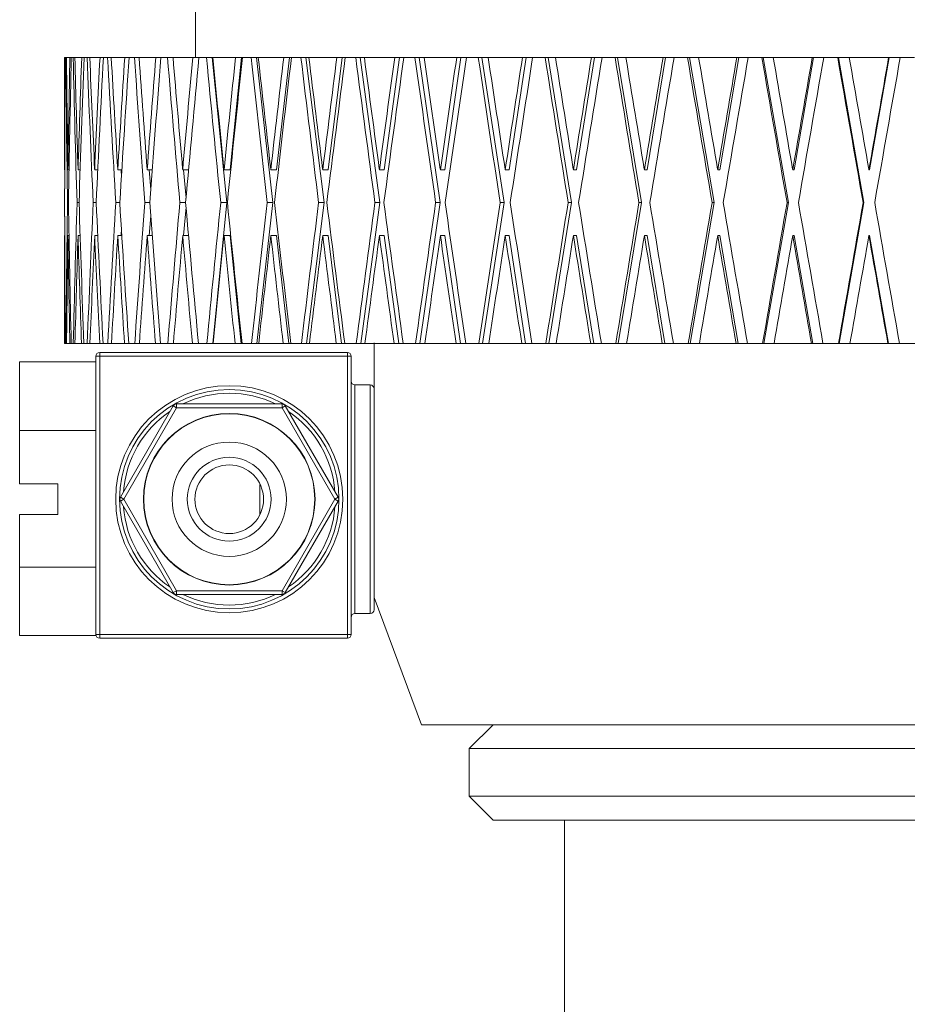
# Model space of a CAD drawing. Header units: inches. Extents: x 1.1 to 19.8, y 0.8 to 16.6.
# Tile 12 of 16: x 17.4 to 18.6, y 5.7 to 7. Entities that reach past the tile are written whole.
import ezdxf

# ---------------------------------------------------------------- set-up
doc = ezdxf.new("R2010")
doc.units = ezdxf.units.IN
doc.header["$MEASUREMENT"] = 0

msp = doc.modelspace()

# ---------------------------------------------------------------- linework, layer by layer
at = {"color": 7, "linetype": 'Continuous', "lineweight": 15}
for p, q in [((17.6254, 7.4214), (17.6254, 6.9779)), ((17.4536, 6.9779), (17.4536, 6.8316)), ((17.4536, 6.9779), (17.4539, 6.9779)), ((17.4539, 6.9779), (17.4544, 6.9779)), ((17.4544, 6.9779), (17.4552, 6.9779)), ((17.4552, 6.9779), (17.4561, 6.9779)), ((17.4561, 6.9779), (17.4606, 6.9779)), ((17.4606, 6.9779), (17.4624, 6.9779)), ((17.4624, 6.9779), (17.4648, 6.9779)), ((17.4648, 6.9779), (17.467, 6.9779)), ((17.467, 6.9779), (17.476, 6.9779)), ((17.476, 6.9779), (17.4791, 6.9779)), ((17.4791, 6.9779), (17.4831, 6.9779)), ((17.4831, 6.9779), (17.4866, 6.9779)), ((17.4866, 6.9779), (17.5001, 6.9779)), ((17.5001, 6.9779), (17.5044, 6.9779)), ((17.5044, 6.9779), (17.51, 6.9779)), ((17.51, 6.9779), (17.5148, 6.9779)), ((17.5148, 6.9779), (17.5326, 6.9779)), ((17.5326, 6.9779), (17.5382, 6.9779)), ((17.5382, 6.9779), (17.5453, 6.9779)), ((17.5453, 6.9779), (17.5513, 6.9779)), ((17.5513, 6.9779), (17.5732, 6.9779)), ((17.5732, 6.9779), (17.5801, 6.9779)), ((17.5801, 6.9779), (17.5886, 6.9779)), ((17.5886, 6.9779), (17.5959, 6.9779)), ((17.5959, 6.9779), (17.6218, 6.9779)), ((17.6218, 6.9779), (17.6298, 6.9779)), ((17.6298, 6.9779), (17.6398, 6.9779)), ((17.6398, 6.9779), (17.6474, 6.9779)), ((17.6474, 6.9779), (17.6666, 6.7876)), ((17.6474, 6.9779), (17.6481, 6.9779)), ((17.6481, 6.9779), (17.6779, 6.9779)), ((17.6859, 6.9779), (17.671, 6.8308)), ((17.6779, 6.9779), (17.6859, 6.9779)), ((17.6859, 6.9779), (17.687, 6.9779)), ((17.687, 6.9779), (17.6983, 6.9779)), ((17.6983, 6.9779), (17.7054, 6.9779)), ((17.7054, 6.9779), (17.7269, 6.7876)), ((17.7054, 6.9779), (17.7077, 6.9779)), ((17.7077, 6.9779), (17.7411, 6.9779)), ((17.7485, 6.9779), (17.7318, 6.8308)), ((17.7411, 6.9779), (17.7485, 6.9779)), ((17.7485, 6.9779), (17.7512, 6.9779)), ((17.7512, 6.9779), (17.7637, 6.9779)), ((17.7637, 6.9779), (17.7703, 6.9779)), ((17.7703, 6.9779), (17.794, 6.7876)), ((17.7703, 6.9779), (17.7742, 6.9779)), ((17.7742, 6.9779), (17.8109, 6.9779)), ((17.8177, 6.9779), (17.7994, 6.8308)), ((17.8109, 6.9779), (17.8177, 6.9779)), ((17.8177, 6.9779), (17.822, 6.9779)), ((17.822, 6.9779), (17.8356, 6.9779)), ((17.8356, 6.9779), (17.8416, 6.9779)), ((17.8416, 6.9779), (17.8673, 6.7876)), ((17.8416, 6.9779), (17.847, 6.9779)), ((17.847, 6.9779), (17.8867, 6.9779)), ((17.893, 6.9779), (17.8731, 6.8308)), ((17.8867, 6.9779), (17.893, 6.9779)), ((17.893, 6.9779), (17.8987, 6.9779)), ((17.8987, 6.9779), (17.9134, 6.9779)), ((17.9134, 6.9779), (17.9187, 6.9779)), ((17.9187, 6.9779), (17.9462, 6.7876)), ((17.9187, 6.9779), (17.9256, 6.9779)), ((17.9256, 6.9779), (17.9681, 6.9779)), ((17.9737, 6.9779), (17.9524, 6.8308)), ((17.9681, 6.9779), (17.9737, 6.9779)), ((17.9737, 6.9779), (17.9809, 6.9779)), ((17.9809, 6.9779), (17.9965, 6.9779)), ((17.9965, 6.9779), (18.0011, 6.9779)), ((18.0011, 6.9779), (18.0302, 6.7876)), ((18.0011, 6.9779), (18.0094, 6.9779)), ((18.0094, 6.9779), (18.0544, 6.9779)), ((18.0592, 6.9779), (18.0368, 6.8308)), ((18.0544, 6.9779), (18.0592, 6.9779)), ((18.0592, 6.9779), (18.0678, 6.9779)), ((18.0678, 6.9779), (18.0842, 6.9779)), ((18.0842, 6.9779), (18.0881, 6.9779)), ((18.0881, 6.9779), (18.1185, 6.7876)), ((18.0881, 6.9779), (18.0978, 6.9779)), ((18.0978, 6.9779), (18.1449, 6.9779)), ((18.149, 6.9779), (18.1254, 6.8308)), ((18.1449, 6.9779), (18.149, 6.9779)), ((18.149, 6.9779), (18.1588, 6.9779)), ((18.1588, 6.9779), (18.176, 6.9779)), ((18.176, 6.9779), (18.1791, 6.9779)), ((18.1791, 6.9779), (18.2107, 6.7876)), ((18.1791, 6.9779), (18.1901, 6.9779)), ((18.1901, 6.9779), (18.2389, 6.9779)), ((18.2422, 6.9779), (18.2178, 6.8308)), ((18.2389, 6.9779), (18.2422, 6.9779)), ((18.2422, 6.9779), (18.2533, 6.9779)), ((18.2533, 6.9779), (18.271, 6.9779)), ((18.271, 6.9779), (18.2734, 6.9779)), ((18.2734, 6.9779), (18.3058, 6.7876)), ((18.2734, 6.9779), (18.2856, 6.9779)), ((18.2856, 6.9779), (18.3357, 6.9779)), ((18.3382, 6.9779), (18.3132, 6.8308)), ((18.3357, 6.9779), (18.3382, 6.9779)), ((18.3382, 6.9779), (18.3505, 6.9779)), ((18.3505, 6.9779), (18.3686, 6.9779)), ((18.3686, 6.9779), (18.3702, 6.9779)), ((18.3702, 6.9779), (18.4033, 6.7876)), ((18.3702, 6.9779), (18.3835, 6.9779)), ((18.3835, 6.9779), (18.4346, 6.9779)), ((18.4363, 6.9779), (18.4108, 6.8308)), ((18.4346, 6.9779), (18.4363, 6.9779)), ((18.4363, 6.9779), (18.4497, 6.9779)), ((18.4497, 6.9779), (18.4681, 6.9779)), ((18.4681, 6.9779), (18.4689, 6.9779)), ((18.4689, 6.9779), (18.5023, 6.7876)), ((18.4689, 6.9779), (18.4832, 6.9779)), ((18.4832, 6.9779), (18.5349, 6.9779)), ((18.5357, 6.9779), (18.5099, 6.8308)), ((18.5349, 6.9779), (18.5357, 6.9779)), ((18.5357, 6.9779), (18.5501, 6.9779)), ((18.5501, 6.9779), (18.5686, 6.9779)), ((17.4536, 6.8308), (17.4536, 6.8316)), ((17.4537, 6.8308), (17.4536, 6.8308)), ((17.458, 6.8308), (17.458, 6.8316)), ((17.4595, 6.8308), (17.458, 6.8308)), ((17.4712, 6.8308), (17.4712, 6.8316)), ((17.474, 6.8308), (17.4712, 6.8308)), ((17.4931, 6.8308), (17.493, 6.8316)), ((17.4971, 6.8308), (17.4931, 6.8308)), ((17.5234, 6.8308), (17.5234, 6.8316)), ((17.5287, 6.8308), (17.5234, 6.8308)), ((17.5276, 6.8308), (17.5281, 6.8216)), ((17.562, 6.8308), (17.5619, 6.8316)), ((17.5685, 6.8308), (17.562, 6.8308)), ((17.5646, 6.8308), (17.5666, 6.8049)), ((17.6086, 6.8308), (17.6085, 6.8316)), ((17.6163, 6.8308), (17.6086, 6.8308)), ((17.6096, 6.8308), (17.6129, 6.7933)), ((17.6628, 6.8308), (17.6627, 6.8316)), ((17.671, 6.8308), (17.6628, 6.8308)), ((17.7242, 6.8308), (17.7241, 6.8316)), ((17.7318, 6.8308), (17.7242, 6.8308)), ((17.7923, 6.8308), (17.7922, 6.8316)), ((17.7994, 6.8308), (17.7923, 6.8308)), ((17.8667, 6.8308), (17.8666, 6.8316)), ((17.8731, 6.8308), (17.8667, 6.8308)), ((17.9467, 6.8308), (17.9466, 6.8316)), ((17.9524, 6.8308), (17.9467, 6.8308)), ((18.0318, 6.8308), (18.0316, 6.8316)), ((18.0368, 6.8308), (18.0318, 6.8308)), ((18.1212, 6.8308), (18.1211, 6.8316)), ((18.1254, 6.8308), (18.1212, 6.8308)), ((18.2144, 6.8308), (18.2143, 6.8316)), ((18.2178, 6.8308), (18.2144, 6.8308)), ((18.3106, 6.8308), (18.3104, 6.8316)), ((18.3132, 6.8308), (18.3106, 6.8308)), ((18.409, 6.8308), (18.4089, 6.8316)), ((18.4108, 6.8308), (18.409, 6.8308)), ((18.509, 6.8308), (18.5089, 6.8316)), ((18.5099, 6.8308), (18.509, 6.8308)), ((17.4537, 6.7876), (17.4537, 6.7876)), ((17.4587, 6.7876), (17.4574, 6.7876)), ((17.4726, 6.7876), (17.4699, 6.7876)), ((17.4951, 6.7876), (17.4911, 6.7876)), ((17.526, 6.7876), (17.5208, 6.7876)), ((17.5652, 6.7876), (17.5588, 6.7876)), ((17.6124, 6.7876), (17.6048, 6.7876)), ((17.6666, 6.7876), (17.6479, 6.6029)), ((17.6666, 6.7876), (17.6584, 6.7876)), ((17.7269, 6.7876), (17.706, 6.6029)), ((17.7269, 6.7876), (17.7193, 6.7876)), ((17.794, 6.7876), (17.771, 6.6029)), ((17.794, 6.7876), (17.787, 6.7876)), ((17.8673, 6.7876), (17.8423, 6.6029)), ((17.8673, 6.7876), (17.8609, 6.7876)), ((17.9462, 6.7876), (17.9195, 6.6029)), ((17.9462, 6.7876), (17.9405, 6.7876)), ((18.0302, 6.7876), (18.002, 6.6029)), ((18.0302, 6.7876), (18.0252, 6.7876)), ((18.1185, 6.7876), (18.089, 6.6029)), ((18.1185, 6.7876), (18.1143, 6.7876)), ((18.2107, 6.7876), (18.1801, 6.6029)), ((18.2107, 6.7876), (18.2072, 6.7876)), ((18.3058, 6.7876), (18.2744, 6.6029)), ((18.3058, 6.7876), (18.3032, 6.7876)), ((18.4033, 6.7876), (18.3712, 6.6029)), ((18.4033, 6.7876), (18.4015, 6.7876)), ((18.5023, 6.7876), (18.4699, 6.6029)), ((18.5023, 6.7876), (18.5014, 6.7876)), ((17.5666, 6.7703), (17.5646, 6.7444)), ((17.6129, 6.7818), (17.6096, 6.7444)), ((17.4537, 6.7444), (17.4536, 6.7444)), ((17.4595, 6.7444), (17.458, 6.7444)), ((17.474, 6.7444), (17.4712, 6.7444)), ((17.4971, 6.7444), (17.4931, 6.7444)), ((17.5287, 6.7444), (17.5234, 6.7444)), ((17.5281, 6.7535), (17.5276, 6.7444)), ((17.5685, 6.7444), (17.562, 6.7444)), ((17.6163, 6.7444), (17.6086, 6.7444)), ((17.671, 6.7444), (17.6628, 6.7444)), ((17.671, 6.7444), (17.6853, 6.6029)), ((17.7318, 6.7444), (17.7242, 6.7444)), ((17.7318, 6.7444), (17.7479, 6.6029)), ((17.7994, 6.7444), (17.7923, 6.7444)), ((17.7994, 6.7444), (17.817, 6.6029)), ((17.8731, 6.7444), (17.8667, 6.7444)), ((17.8731, 6.7444), (17.8922, 6.6029)), ((17.9524, 6.7444), (17.9467, 6.7444)), ((17.9524, 6.7444), (17.9729, 6.6029)), ((18.0368, 6.7444), (18.0318, 6.7444)), ((18.0368, 6.7444), (18.0584, 6.6029)), ((18.1254, 6.7444), (18.1212, 6.7444)), ((18.1254, 6.7444), (18.1481, 6.6029)), ((18.2178, 6.7444), (18.2144, 6.7444)), ((18.2178, 6.7444), (18.2413, 6.6029)), ((18.3132, 6.7444), (18.3106, 6.7444)), ((18.3132, 6.7444), (18.3373, 6.6029)), ((18.4108, 6.7444), (18.409, 6.7444)), ((18.4108, 6.7444), (18.4353, 6.6029)), ((18.5099, 6.7444), (18.509, 6.7444)), ((18.5099, 6.7444), (18.5348, 6.6029)), ((17.4536, 6.7436), (17.4536, 6.6029)), ((17.4536, 6.6029), (17.4539, 6.6029)), ((17.4543, 6.6029), (17.4539, 6.6029)), ((17.4543, 6.6029), (17.4552, 6.6029)), ((17.4561, 6.6029), (17.4552, 6.6029)), ((17.4561, 6.6029), (17.4605, 6.6029)), ((17.4623, 6.6029), (17.4605, 6.6029)), ((17.4623, 6.6029), (17.4649, 6.6029)), ((17.4672, 6.6029), (17.4649, 6.6029)), ((17.4672, 6.6029), (17.4758, 6.6029)), ((17.4789, 6.6029), (17.4758, 6.6029)), ((17.4789, 6.6029), (17.4833, 6.6029)), ((17.4869, 6.6029), (17.4833, 6.6029)), ((17.4869, 6.6029), (17.4998, 6.6029)), ((17.5041, 6.6029), (17.4998, 6.6029)), ((17.5041, 6.6029), (17.5103, 6.6029)), ((17.5151, 6.6029), (17.5103, 6.6029)), ((17.5151, 6.6029), (17.5322, 6.6029)), ((17.5378, 6.6029), (17.5322, 6.6029)), ((17.5378, 6.6029), (17.5457, 6.6029)), ((17.5517, 6.6029), (17.5457, 6.6029)), ((17.5517, 6.6029), (17.5728, 6.6029)), ((17.5796, 6.6029), (17.5728, 6.6029)), ((17.5796, 6.6029), (17.5891, 6.6029)), ((17.5963, 6.6029), (17.5891, 6.6029)), ((17.5963, 6.6029), (17.6213, 6.6029)), ((17.6293, 6.6029), (17.6213, 6.6029)), ((17.6293, 6.6029), (17.6403, 6.6029)), ((17.6479, 6.6029), (17.6403, 6.6029)), ((17.6487, 6.6029), (17.6479, 6.6029)), ((17.6487, 6.6029), (17.6773, 6.6029)), ((17.6853, 6.6029), (17.6773, 6.6029)), ((17.6864, 6.6029), (17.6853, 6.6029)), ((17.6864, 6.6029), (17.6989, 6.6029)), ((17.706, 6.6029), (17.6989, 6.6029)), ((17.7083, 6.6029), (17.706, 6.6029)), ((17.7083, 6.6029), (17.7404, 6.6029)), ((17.7479, 6.6029), (17.7404, 6.6029)), ((17.7505, 6.6029), (17.7479, 6.6029)), ((17.7505, 6.6029), (17.7644, 6.6029)), ((17.771, 6.6029), (17.7644, 6.6029)), ((17.7749, 6.6029), (17.771, 6.6029)), ((17.7749, 6.6029), (17.8102, 6.6029)), ((17.817, 6.6029), (17.8102, 6.6029)), ((17.8212, 6.6029), (17.817, 6.6029)), ((17.8212, 6.6029), (17.8364, 6.6029)), ((17.8423, 6.6029), (17.8364, 6.6029)), ((17.8477, 6.6029), (17.8423, 6.6029)), ((17.8477, 6.6029), (17.886, 6.6029)), ((17.8922, 6.6029), (17.886, 6.6029)), ((17.8979, 6.6029), (17.8922, 6.6029)), ((17.8979, 6.6029), (17.9142, 6.6029)), ((17.9195, 6.6029), (17.9142, 6.6029)), ((17.9264, 6.6029), (17.9195, 6.6029)), ((17.9264, 6.6029), (17.9673, 6.6029)), ((17.9729, 6.6029), (17.9673, 6.6029)), ((17.98, 6.6029), (17.9729, 6.6029)), ((17.98, 6.6029), (17.9973, 6.6029)), ((18.002, 6.6029), (17.9973, 6.6029)), ((18.0103, 6.6029), (18.002, 6.6029)), ((18.0103, 6.6029), (18.0535, 6.6029)), ((18.0584, 6.6029), (18.0535, 6.6029)), ((18.0669, 6.6029), (18.0584, 6.6029)), ((18.0669, 6.6029), (18.0851, 6.6029)), ((18.089, 6.6029), (18.0851, 6.6029)), ((18.0987, 6.6029), (18.089, 6.6029)), ((18.0987, 6.6029), (18.1439, 6.6029)), ((18.1481, 6.6029), (18.1439, 6.6029)), ((18.1579, 6.6029), (18.1481, 6.6029)), ((18.1579, 6.6029), (18.1769, 6.6029)), ((18.1801, 6.6029), (18.1769, 6.6029)), ((18.191, 6.6029), (18.1801, 6.6029)), ((18.191, 6.6029), (18.2379, 6.6029)), ((18.2413, 6.6029), (18.2379, 6.6029)), ((18.2524, 6.6029), (18.2413, 6.6029)), ((18.2524, 6.6029), (18.272, 6.6029)), ((18.2744, 6.6029), (18.272, 6.6029)), ((18.2866, 6.6029), (18.2744, 6.6029)), ((18.2866, 6.6029), (18.3348, 6.6029)), ((18.3373, 6.6029), (18.3348, 6.6029)), ((18.3496, 6.6029), (18.3373, 6.6029)), ((18.3496, 6.6029), (18.3696, 6.6029)), ((18.3712, 6.6029), (18.3696, 6.6029)), ((18.3845, 6.6029), (18.3712, 6.6029)), ((18.3845, 6.6029), (18.4337, 6.6029)), ((18.4353, 6.6029), (18.4337, 6.6029)), ((18.4487, 6.6029), (18.4353, 6.6029)), ((18.4487, 6.6029), (18.4691, 6.6029)), ((18.4699, 6.6029), (18.4691, 6.6029)), ((18.4842, 6.6029), (18.4699, 6.6029)), ((18.4842, 6.6029), (18.5339, 6.6029)), ((18.5348, 6.6029), (18.5339, 6.6029)), ((18.5491, 6.6029), (18.5348, 6.6029)), ((18.5491, 6.6029), (18.5696, 6.6029)), ((17.4996, 6.5909), (17.4996, 6.5859)), ((17.4996, 6.5909), (17.8246, 6.5909)), ((17.8246, 6.5859), (17.8246, 6.5909)), ((17.3946, 6.4887), (17.3946, 6.5785)), ((17.3946, 6.5785), (17.4946, 6.5785)), ((17.4946, 6.5859), (17.4996, 6.5859)), ((17.4946, 6.2209), (17.4946, 6.5859)), ((17.4996, 6.5859), (17.4996, 6.2209)), ((17.8246, 6.5859), (17.4996, 6.5859)), ((17.8246, 6.2209), (17.8246, 6.5859)), ((17.8246, 6.5859), (17.8296, 6.5859)), ((17.8296, 6.5859), (17.8296, 6.2209)), ((17.8546, 6.5484), (17.8346, 6.5484)), ((17.8346, 6.5484), (17.8346, 6.2484)), ((17.8546, 6.2484), (17.8546, 6.5484)), ((17.5267, 6.4009), (17.596, 6.5209)), ((17.6004, 6.5184), (17.5311, 6.3984)), ((17.596, 6.5209), (17.6004, 6.5184)), ((17.6004, 6.5234), (17.6004, 6.5184)), ((17.6004, 6.5234), (17.7389, 6.5234)), ((17.7389, 6.5184), (17.6004, 6.5184)), ((17.7389, 6.5234), (17.7389, 6.5184)), ((17.7389, 6.5184), (17.7432, 6.5209)), ((17.8082, 6.3984), (17.7389, 6.5184)), ((17.7432, 6.5209), (17.8125, 6.4009)), ((17.3946, 6.4887), (17.4946, 6.4887)), ((17.3946, 6.4184), (17.3946, 6.4887)), ((17.3946, 6.4184), (17.4446, 6.4184)), ((17.4446, 6.4184), (17.4446, 6.3784)), ((17.7102, 6.4178), (17.7096, 6.4178)), ((17.7096, 6.379), (17.7096, 6.4178)), ((17.5267, 6.4009), (17.5311, 6.3984)), ((17.5267, 6.3959), (17.5311, 6.3984)), ((17.596, 6.2759), (17.5267, 6.3959)), ((17.5311, 6.3984), (17.6004, 6.2784)), ((17.7389, 6.2784), (17.8082, 6.3984)), ((17.8125, 6.3959), (17.7432, 6.2759)), ((17.8125, 6.4009), (17.8082, 6.3984)), ((17.8082, 6.3984), (17.8125, 6.3959)), ((17.3946, 6.3092), (17.3946, 6.3784)), ((17.4446, 6.3784), (17.3946, 6.3784)), ((17.7096, 6.379), (17.7102, 6.379)), ((17.3946, 6.3092), (17.4946, 6.3092)), ((17.3946, 6.2194), (17.3946, 6.3092)), ((17.8596, 6.2831), (17.8596, 6.2534)), ((17.6004, 6.2784), (17.596, 6.2759)), ((17.6004, 6.2784), (17.7389, 6.2784)), ((17.6004, 6.2784), (17.6004, 6.2734)), ((17.7389, 6.2734), (17.6004, 6.2734)), ((17.7389, 6.2784), (17.7432, 6.2759)), ((17.7389, 6.2784), (17.7389, 6.2734)), ((17.8596, 6.2694), (17.9221, 6.1024)), ((17.8346, 6.2484), (17.8546, 6.2484)), ((17.3946, 6.2194), (17.4949, 6.2194)), ((17.4946, 6.2209), (17.4996, 6.2209)), ((17.4996, 6.2209), (17.8246, 6.2209)), ((17.4996, 6.2159), (17.4996, 6.2209)), ((17.8246, 6.2159), (17.4996, 6.2159)), ((17.8246, 6.2209), (17.8296, 6.2209)), ((17.8246, 6.2209), (17.8246, 6.2159)), ((17.9221, 6.1024), (19.2971, 6.1024)), ((18.0159, 6.1024), (17.9846, 6.0711)), ((17.9846, 6.0711), (17.9846, 6.0086)), ((17.9846, 6.0711), (18.6096, 6.0711)), ((17.9846, 6.0086), (18.0159, 5.9774)), ((17.9846, 6.0086), (18.6096, 6.0086)), ((18.0159, 5.9774), (18.6096, 5.9774)), ((18.1096, 5.9774), (18.1096, 5.4186))]:
    msp.add_line(p, q, dxfattribs=at)
for radius in [0.149, 0.144, 0.1126, 0.1122, 0.075, 0.055, 0.045]:
    msp.add_circle((17.6696, 6.3984), radius, dxfattribs=at)
for centre, radius, start, end in [((17.4996, 6.5859), 0.005, 90, 180), ((17.8246, 6.5859), 0.005, 0, 90), ((17.8346, 6.5534), 0.005, 180, 270), ((17.8546, 6.5434), 0.005, 0, 90), ((17.6696, 6.3984), 0.139, 64.0637, 115.9363), ((17.6696, 6.3984), 0.139, 124.0637, 175.9363), ((17.6004, 6.5184), 0.005, 90, 150), ((17.7389, 6.5184), 0.005, 30, 90), ((17.6696, 6.3984), 0.139, 4.0637, 55.9363), ((17.5311, 6.3984), 0.005, 150, 210), ((17.8082, 6.3984), 0.005, 330, 30), ((17.6696, 6.3984), 0.139, 184.0637, 235.9363), ((17.6696, 6.3984), 0.139, 304.0637, 355.9363), ((17.6004, 6.2784), 0.005, 210, 270), ((17.6696, 6.3984), 0.139, 244.0637, 295.9363), ((17.7389, 6.2784), 0.005, 270, 330), ((17.8546, 6.2534), 0.005, 270, 0), ((17.8346, 6.2434), 0.005, 90, 180), ((17.4996, 6.2209), 0.005, 180, 270), ((17.8246, 6.2209), 0.005, 270, 0)]:
    msp.add_arc(centre, radius, start, end, dxfattribs=at)
for centre, major_axis, ratio, start_param, end_param in [((18.6096, 6.8299), (0, 6.556), 0.176327, 1.548229, 1.570672), ((18.6096, 6.7436), (0, 6.556), 0.176327, 1.535047, 1.564084), ((18.6096, 6.7452), (-0.104, 6.556), 0.175613, 1.532512, 1.561548), ((18.6096, 6.8316), (-0.104, 6.556), 0.175613, 1.545694, 1.568012), ((18.6096, 6.8299), (0.104, 6.556), 0.175613, 1.551013, 1.573456), ((18.6096, 6.7436), (0.104, 6.556), 0.175613, 1.537832, 1.566868), ((18.6096, 6.7452), (-0.207, 6.5559), 0.17348, 1.52982, 1.558856), ((18.6096, 6.8316), (-0.207, 6.5559), 0.17348, 1.543001, 1.56532), ((18.6096, 6.8299), (0.207, 6.5559), 0.17348, 1.553705, 1.576148), ((18.6096, 6.7436), (0.207, 6.5559), 0.17348, 1.540524, 1.56956), ((18.6096, 6.7452), (-0.3081, 6.5558), 0.169954, 1.527309, 1.556346), ((18.6096, 6.8316), (-0.3081, 6.5558), 0.169954, 1.540491, 1.562809), ((18.6096, 6.8299), (0.3081, 6.5558), 0.169954, 1.556216, 1.578659), ((18.6096, 6.7436), (0.3081, 6.5558), 0.169954, 1.543034, 1.572071), ((18.6096, 6.7452), (-0.4065, 6.5557), 0.165076, 1.525062, 1.554098), ((18.6096, 6.8316), (-0.4065, 6.5557), 0.165076, 1.538243, 1.560561), ((18.6096, 6.8299), (0.4065, 6.5557), 0.165076, 1.558463, 1.580906), ((18.6096, 6.7436), (0.4065, 6.5557), 0.165076, 1.545282, 1.574318), ((18.6096, 6.7452), (-0.5012, 6.5555), 0.158901, 1.523148, 1.552184), ((18.6096, 6.8316), (-0.5012, 6.5555), 0.158901, 1.536329, 1.558647), ((18.6096, 6.8299), (0.5012, 6.5555), 0.158901, 1.560378, 1.582821), ((18.6096, 6.7436), (0.5012, 6.5555), 0.158901, 1.547196, 1.576233), ((18.6096, 6.7452), (-0.5916, 6.5554), 0.151498, 1.521625, 1.550661), ((18.6096, 6.8316), (-0.5916, 6.5554), 0.151498, 1.534806, 1.557124), ((18.6096, 6.8299), (0.5916, 6.5554), 0.151498, 1.561901, 1.584344), ((18.6096, 6.7436), (0.5916, 6.5554), 0.151498, 1.548719, 1.577756), ((18.6096, 6.7452), (-0.677, 6.5553), 0.142946, 1.520536, 1.549572), ((18.6096, 6.8316), (-0.677, 6.5553), 0.142946, 1.533717, 1.556036), ((18.6096, 6.8299), (0.677, 6.5553), 0.142946, 1.562989, 1.585432), ((18.6096, 6.7436), (0.677, 6.5553), 0.142946, 1.549808, 1.578844), ((18.6096, 6.7452), (-0.7566, 6.5552), 0.13333, 1.519909, 1.548945), ((18.6096, 6.8316), (-0.7566, 6.5552), 0.13333, 1.533091, 1.555409), ((18.6096, 6.8299), (0.7566, 6.5552), 0.13333, 1.563616, 1.586059), ((18.6096, 6.7436), (0.7566, 6.5552), 0.13333, 1.550435, 1.579471), ((18.6096, 6.7452), (-0.83, 6.5552), 0.122744, 1.519756, 1.548792), ((18.6096, 6.8316), (-0.83, 6.5552), 0.122744, 1.532938, 1.555256), ((18.6096, 6.8299), (0.83, 6.5552), 0.122744, 1.563769, 1.586212), ((18.6096, 6.7436), (0.83, 6.5552), 0.122744, 1.550588, 1.579624), ((18.6096, 6.7452), (-0.8968, 6.5552), 0.111284, 1.520074, 1.549111), ((18.6096, 6.8316), (-0.8968, 6.5552), 0.111284, 1.533256, 1.555574), ((18.6096, 6.8299), (0.8968, 6.5552), 0.111284, 1.563451, 1.585894), ((18.6096, 6.7436), (0.8968, 6.5552), 0.111284, 1.550269, 1.579306), ((18.6096, 6.7452), (-0.9564, 6.5553), 0.09905, 1.520846, 1.549883), ((18.6096, 6.8316), (-0.9564, 6.5553), 0.09905, 1.534028, 1.556346), ((18.6096, 6.8299), (0.9564, 6.5553), 0.09905, 1.562679, 1.585122), ((18.6096, 6.7436), (0.9564, 6.5553), 0.09905, 1.549497, 1.578534), ((18.6096, 6.7452), (-1.0087, 6.5554), 0.086139, 1.522043, 1.551079), ((18.6096, 6.8316), (-1.0087, 6.5554), 0.086139, 1.535225, 1.557543), ((18.6096, 6.8299), (1.0087, 6.5554), 0.086139, 1.561482, 1.583925), ((18.6096, 6.7436), (1.0087, 6.5554), 0.086139, 1.548301, 1.577337), ((18.6096, 6.7452), (-1.0533, 6.5556), 0.072653, 1.523623, 1.55266), ((18.6096, 6.8316), (-1.0533, 6.5556), 0.072653, 1.536805, 1.559123), ((18.6096, 6.8299), (1.0533, 6.5556), 0.072653, 1.559902, 1.582345), ((18.6096, 6.7436), (1.0533, 6.5556), 0.072653, 1.54672, 1.575757), ((18.6096, 6.7452), (-1.0901, 6.5557), 0.05869, 1.525538, 1.554574), ((18.6096, 6.8316), (-1.0901, 6.5557), 0.05869, 1.538719, 1.561038), ((18.6096, 6.8299), (1.0901, 6.5557), 0.05869, 1.557987, 1.58043), ((18.6096, 6.7436), (1.0901, 6.5557), 0.05869, 1.544806, 1.573842), ((18.6096, 6.7452), (-1.1188, 6.5558), 0.044348, 1.527728, 1.556765), ((18.6096, 6.8316), (-1.1188, 6.5558), 0.044348, 1.54091, 1.563228), ((18.6096, 6.8299), (1.1188, 6.5558), 0.044348, 1.555797, 1.57824), ((18.6096, 6.7436), (1.1188, 6.5558), 0.044348, 1.542615, 1.571652), ((18.6096, 6.7452), (-1.1395, 6.5559), 0.029722, 1.530131, 1.559167), ((18.6096, 6.8316), (-1.1395, 6.5559), 0.029722, 1.543312, 1.565631), ((18.6096, 6.8299), (1.1395, 6.5559), 0.029722, 1.553394, 1.575837), ((18.6096, 6.7436), (1.1395, 6.5559), 0.029722, 1.540213, 1.569249), ((18.6096, 6.7452), (-1.1519, 6.556), 0.014908, 1.532677, 1.561714), ((18.6096, 6.8316), (-1.1519, 6.556), 0.014908, 1.545859, 1.568177), ((18.6096, 6.8299), (1.1519, 6.556), 0.014908, 1.550848, 1.573291), ((18.6096, 6.7436), (1.1519, 6.556), 0.014908, 1.537666, 1.566703), ((18.6096, 6.7452), (0, 6.556), 0.176327, 1.557829, 1.564333), ((18.6096, 6.8316), (0, 6.556), 0.176327, 1.577509, 1.605687), ((18.6096, 6.8299), (0, 6.556), 0.176327, 1.57726, 1.583764), ((18.6096, 6.8299), (0.104, 6.556), 0.175613, 1.580044, 1.608222), ((18.6096, 6.8316), (-0.104, 6.556), 0.175613, 1.574724, 1.602902), ((18.6096, 6.8299), (0.207, 6.5559), 0.17348, 1.582736, 1.610914), ((18.6096, 6.8316), (-0.207, 6.5559), 0.17348, 1.572032, 1.60021), ((18.6096, 6.8299), (0.3081, 6.5558), 0.169954, 1.585247, 1.613424), ((18.6096, 6.8316), (-0.3081, 6.5558), 0.169954, 1.569522, 1.597699), ((18.6096, 6.8299), (0.4065, 6.5557), 0.165076, 1.587494, 1.615672), ((18.6096, 6.8316), (-0.4065, 6.5557), 0.165076, 1.567274, 1.595452), ((18.6096, 6.8299), (0.5012, 6.5555), 0.158901, 1.589409, 1.617586), ((18.6096, 6.8316), (-0.5012, 6.5555), 0.158901, 1.56536, 1.593538), ((18.6096, 6.8299), (0.5916, 6.5554), 0.151498, 1.590932, 1.619109), ((18.6096, 6.8316), (-0.5916, 6.5554), 0.151498, 1.563837, 1.592015), ((18.6096, 6.8299), (0.677, 6.5553), 0.142946, 1.59202, 1.620198), ((18.6096, 6.8316), (-0.677, 6.5553), 0.142946, 1.562748, 1.590926), ((18.6096, 6.8299), (0.7566, 6.5552), 0.13333, 1.592647, 1.620825), ((18.6096, 6.8316), (-0.7566, 6.5552), 0.13333, 1.562121, 1.590299), ((18.6096, 6.8299), (0.83, 6.5552), 0.122744, 1.5928, 1.620978), ((18.6096, 6.8316), (-0.83, 6.5552), 0.122744, 1.561969, 1.590146), ((18.6096, 6.8299), (0.8968, 6.5552), 0.111284, 1.592482, 1.620659), ((18.6096, 6.8316), (-0.8968, 6.5552), 0.111284, 1.562287, 1.590464), ((18.6096, 6.8299), (0.9564, 6.5553), 0.09905, 1.59171, 1.619887), ((18.6096, 6.8316), (-0.9564, 6.5553), 0.09905, 1.563059, 1.591236), ((18.6096, 6.8299), (1.0087, 6.5554), 0.086139, 1.590513, 1.618691), ((18.6096, 6.8316), (-1.0087, 6.5554), 0.086139, 1.564255, 1.592433), ((18.6096, 6.8299), (1.0533, 6.5556), 0.072653, 1.588933, 1.61711), ((18.6096, 6.8316), (-1.0533, 6.5556), 0.072653, 1.565836, 1.594013), ((18.6096, 6.8299), (1.0901, 6.5557), 0.05869, 1.587018, 1.615196), ((18.6096, 6.8316), (-1.0901, 6.5557), 0.05869, 1.56775, 1.595928), ((18.6096, 6.8299), (1.1188, 6.5558), 0.044348, 1.584828, 1.613005), ((18.6096, 6.8316), (-1.1188, 6.5558), 0.044348, 1.569941, 1.598118), ((18.6096, 6.8299), (1.1395, 6.5559), 0.029722, 1.582425, 1.610603), ((18.6096, 6.8316), (-1.1395, 6.5559), 0.029722, 1.572343, 1.600521), ((18.6096, 6.8299), (1.1519, 6.556), 0.014908, 1.579879, 1.608056), ((18.6096, 6.8316), (-1.1519, 6.556), 0.014908, 1.57489, 1.603067), ((18.6096, 6.7452), (0, 6.556), 0.176327, 1.570921, 1.592505), ((18.6096, 6.7436), (0.104, 6.556), 0.175613, 1.573456, 1.59504), ((18.6096, 6.7452), (-0.104, 6.556), 0.175613, 1.568136, 1.589721), ((18.6096, 6.7436), (0.207, 6.5559), 0.17348, 1.576148, 1.597732), ((18.6096, 6.7452), (-0.207, 6.5559), 0.17348, 1.565444, 1.587029), ((18.6096, 6.7436), (0.3081, 6.5558), 0.169954, 1.578659, 1.600243), ((18.6096, 6.7452), (-0.3081, 6.5558), 0.169954, 1.562934, 1.584518), ((18.6096, 6.7436), (0.4065, 6.5557), 0.165076, 1.580906, 1.602491), ((18.6096, 6.7452), (-0.4065, 6.5557), 0.165076, 1.560686, 1.58227), ((18.6096, 6.7436), (0.5012, 6.5555), 0.158901, 1.582821, 1.604405), ((18.6096, 6.7452), (-0.5012, 6.5555), 0.158901, 1.558772, 1.580356), ((18.6096, 6.7436), (0.5916, 6.5554), 0.151498, 1.584344, 1.605928), ((18.6096, 6.7452), (-0.5916, 6.5554), 0.151498, 1.557249, 1.578833), ((18.6096, 6.7436), (0.677, 6.5553), 0.142946, 1.585432, 1.607017), ((18.6096, 6.7452), (-0.677, 6.5553), 0.142946, 1.55616, 1.577745), ((18.6096, 6.7436), (0.7566, 6.5552), 0.13333, 1.586059, 1.607643), ((18.6096, 6.7452), (-0.7566, 6.5552), 0.13333, 1.555533, 1.577118), ((18.6096, 6.7436), (0.83, 6.5552), 0.122744, 1.586212, 1.607796), ((18.6096, 6.7452), (-0.83, 6.5552), 0.122744, 1.555381, 1.576965), ((18.6096, 6.7436), (0.8968, 6.5552), 0.111284, 1.585894, 1.607478), ((18.6096, 6.7452), (-0.8968, 6.5552), 0.111284, 1.555699, 1.577283), ((18.6096, 6.7436), (0.9564, 6.5553), 0.09905, 1.585122, 1.606706), ((18.6096, 6.7452), (-0.9564, 6.5553), 0.09905, 1.556471, 1.578055), ((18.6096, 6.7436), (1.0087, 6.5554), 0.086139, 1.583925, 1.605509), ((18.6096, 6.7452), (-1.0087, 6.5554), 0.086139, 1.557667, 1.579252), ((18.6096, 6.7436), (1.0533, 6.5556), 0.072653, 1.582345, 1.603929), ((18.6096, 6.7452), (-1.0533, 6.5556), 0.072653, 1.559248, 1.580832), ((18.6096, 6.7436), (1.0901, 6.5557), 0.05869, 1.58043, 1.602015), ((18.6096, 6.7452), (-1.0901, 6.5557), 0.05869, 1.561162, 1.582746), ((18.6096, 6.7436), (1.1188, 6.5558), 0.044348, 1.57824, 1.599824), ((18.6096, 6.7452), (-1.1188, 6.5558), 0.044348, 1.563353, 1.584937), ((18.6096, 6.7436), (1.1395, 6.5559), 0.029722, 1.575837, 1.597421), ((18.6096, 6.7452), (-1.1395, 6.5559), 0.029722, 1.565755, 1.58734), ((18.6096, 6.7436), (1.1519, 6.556), 0.014908, 1.573291, 1.594875), ((18.6096, 6.7452), (-1.1519, 6.556), 0.014908, 1.568302, 1.589886)]:
    msp.add_ellipse(centre, major_axis=major_axis, ratio=ratio, start_param=start_param, end_param=end_param, dxfattribs=at)
msp.add_open_spline([(17.8596, 6.6034), (17.8596, 6.5878), (17.8596, 6.539), (17.8596, 6.4602), (17.8596, 6.3817), (17.8596, 6.3223), (17.8596, 6.2884), (17.8596, 6.2713), (17.8596, 6.2707), (17.8596, 6.2704)], degree=3, knots=[0, 0, 0, 0, 0.100342, 0.313356, 0.528462, 0.675207, 0.826118, 0.92235, 1, 1, 1, 1], dxfattribs=at)

doc.saveas('drawing.dxf')
